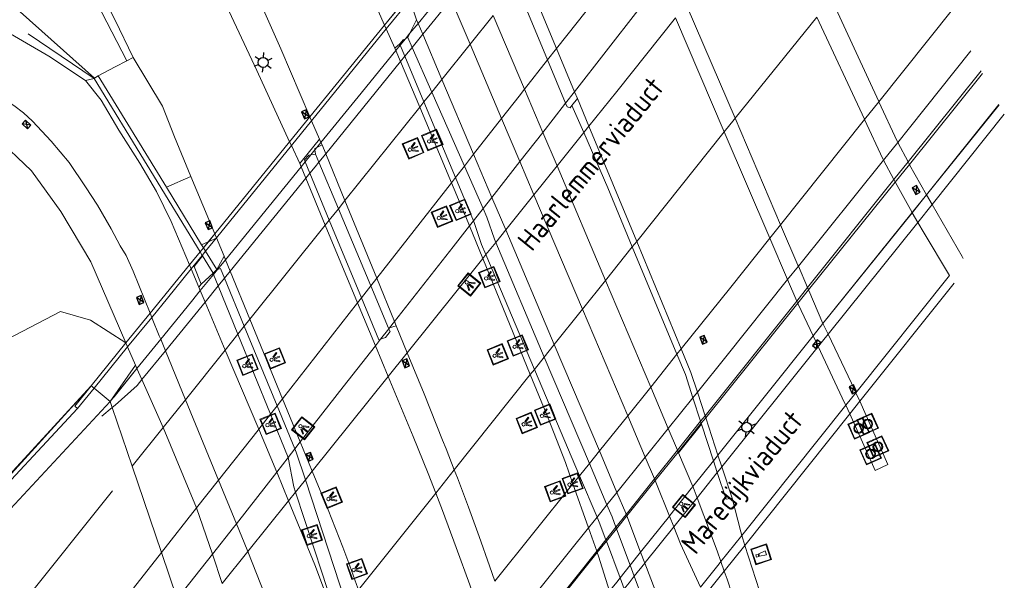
# Model space of a CAD drawing. Header units: metres. Extents: x 92877 to 94117, y 464509 to 465451.
# Tile 96 of 102: x 93524 to 93584, y 465212 to 465246. Entities that reach past the tile are written whole.
import ezdxf
from ezdxf.enums import TextEntityAlignment as Align

# ---------------------------------------------------------------- set-up
doc = ezdxf.new("R2010")
doc.units = ezdxf.units.M
doc.linetypes.add('AM-AS', pattern=[16, 10, -2, 2, -2])
doc.linetypes.add('IE-TERREINAFSCHEIDING', pattern=[10, 8, -2])
doc.layers.get('0').update_dxf_attribs({"linetype": 'CONTINUOUS'})
for name, color, linetype, lineweight in [('B-WE-AM-AS_SPOOR_RAIL-G', 252, 'AM-AS', 18), ('B-WE-GK-BESCHOEIING_DAMWAND-G', 252, 'GK-BESCHOEIING', 18), ('B-WE-GR-BEPLANTING_CULTUUR-G', 252, 'CONTINUOUS', 18), ('B-WE-IE-MEUBILAIR_WATERWEGMEUBILAIR_MEERPAAL-S', 252, 'CONTINUOUS', 18), ('B-WE-IE-MEUBILAIR_WATERWEGMEUBILAIR_MEERRING-S', 252, 'CONTINUOUS', 15), ('B-WE-IE-TERREINAFSCHEIDING-G', 252, 'IE-TERREINAFSCHEIDING', 18), ('B-WE-IE-TERREINAFSCHEIDING_KUNSTMATIG_HEKWERK-G', 252, 'IE-TERREINAFSCHEIDING-KUNSTMATIG', 18), ('B-WE-IE-TERREINAFSCHEIDING_KUNSTMATIG_MUUR-G', 252, 'IE-TERREINAFSCHEIDING-KUNSTMATIG-DICHT', 18), ('B-WE-KL-ET_LS_OV_LICHTMAST-S', 252, 'CONTINUOUS', 25), ('B-WE-KL-ET_LS_SR_ARMATUUR-G', 252, 'CONTINUOUS', 18), ('B-WE-KW-KUNSTWERK-GV', 252, 'CONTINUOUS', 18), ('B-WE-KW-KUNSTWERK_GELUIDSWERING_SCHERM-G', 252, 'CONTINUOUS', 18), ('B-WE-OG-TOPOGRAFIE_KUNSTWERKNAAM-T18', 7, 'CONTINUOUS', 18), ('B-WE-OG-TOPOGRAFIE_WATER-GV', 252, 'CONTINUOUS', 18), ('B-WE-RI-HWA_KOLK-S', 252, 'CONTINUOUS', 25), ('B-WE-VH-VERHARDING-GV', 252, 'CONTINUOUS', 18)]:
    doc.layers.add(name, color=color, linetype=linetype, lineweight=lineweight)
doc.styles.get("Standard").update_dxf_attribs({"font": 'isocp.shx'})
doc.linetypes.add('GK-BESCHOEIING', pattern='A,30,-5,[1,NLCS.SHX,S=1,R=0,X=0,Y=0],-5', length=40)
doc.linetypes.add('IE-TERREINAFSCHEIDING-KUNSTMATIG', pattern='A,4,[82,NLCS.SHX,S=0.75,R=90,X=0,Y=0],4,-2', length=10)
doc.linetypes.add('IE-TERREINAFSCHEIDING-KUNSTMATIG-DICHT', pattern='A,8,-1,[82,NLCS.SHX,S=0.75,R=90,X=0,Y=0],-1', length=10)

# ---------------------------------------------------------------- blocks, each defined once
blk = doc.blocks.new('Q_LICHTPUNT')
for points in [[(-0.5, 0.5), (0.5, 0.5), (0.5, -0.5), (-0.5, -0.5)], [(-0.463, 0.464), (0.459, 0.464), (0.459, -0.459), (-0.463, -0.459)], [(-0.123, 0.08), (-0.077, 0.051), (-0.255, -0.233), (-0.301, -0.204)], [(-0.033, 0.032), (0.021, 0.032), (0.021, -0.303), (-0.033, -0.303)], [(0.075, 0.051), (0.121, 0.079), (0.293, -0.209), (0.247, -0.236)]]:
    blk.add_lwpolyline(points, close=True)
blk.add_circle((-0.002, 0.21), 0.103)
blk = doc.blocks.new('Q_MEERRING')
blk.add_lwpolyline([(-0.5, 0.5), (0.5, 0.5), (0.5, -0.5), (-0.5, -0.5)], close=True)
blk.add_lwpolyline([(-0.442, 0.464), (0.438, 0.464, -0.414214), (0.459, 0.442), (0.459, -0.437, -0.414214), (0.438, -0.459), (-0.442, -0.459, -0.414214), (-0.463, -0.437), (-0.463, 0.442), (-0.463, 0.444), (-0.463, 0.446), (-0.463, 0.448), (-0.462, 0.45), (-0.461, 0.451), (-0.46, 0.453), (-0.459, 0.455), (-0.458, 0.456), (-0.457, 0.457), (-0.456, 0.459), (-0.454, 0.46), (-0.453, 0.461), (-0.451, 0.462), (-0.449, 0.462), (-0.447, 0.463), (-0.446, 0.463), (-0.444, 0.464), (-0.442, 0.464)], format="xyb")
for radius in [0.3, 0.3, 0.25, 0.25]:
    blk.add_circle((0, 0), radius)
blk = doc.blocks.new('Q_LICHTMAST')
for points in [[(0, 0.3), (0, 0.6)], [(-0.26, 0.15), (-0.52, 0.3)], [(0.26, 0.15), (0.52, 0.3)], [(-0.26, -0.15), (-0.52, -0.3)], [(0, -0.3), (0, -0.6)], [(0.26, -0.15), (0.52, -0.3)]]:
    blk.add_lwpolyline(points)
blk.add_circle((0, 0), 0.3)
blk = doc.blocks.new('Q_MEERPAAL')
for points in [[(-0.5, 0.5), (0.5, 0.5), (0.5, -0.5), (-0.5, -0.5)], [(-0.076, 0.32), (0.068, 0.32), (0.068, 0.17), (-0.076, 0.17)]]:
    blk.add_lwpolyline(points, close=True)
blk.add_lwpolyline([(-0.442, 0.464), (0.438, 0.464, -0.414214), (0.459, 0.442), (0.459, -0.437, -0.414214), (0.438, -0.459), (-0.442, -0.459, -0.414214), (-0.463, -0.437), (-0.463, 0.442), (-0.463, 0.444), (-0.463, 0.446), (-0.463, 0.448), (-0.462, 0.45), (-0.461, 0.451), (-0.46, 0.453), (-0.459, 0.455), (-0.458, 0.456), (-0.457, 0.457), (-0.456, 0.459), (-0.454, 0.46), (-0.453, 0.461), (-0.451, 0.462), (-0.449, 0.462), (-0.447, 0.463), (-0.446, 0.463), (-0.444, 0.464), (-0.442, 0.464)], format="xyb")
for points in [[(-0.076, 0.124), (-0.136, -0.311)], [(-0.076, 0.124), (0.068, 0.124)], [(0.068, 0.124), (0.122, -0.311)], [(-0.136, -0.311), (0.122, -0.311)]]:
    blk.add_lwpolyline(points)
blk = doc.blocks.new('B-SRI-KOLK_COMBINATIE-SO')
for p, q in [((-1.125, 0), (1.125, 1.5)), ((1.125, 0), (-1.125, 1.5))]:
    blk.add_line(p, q)
at = {"flags": 128}
blk.add_lwpolyline([(-1.125, 0), (1.125, 0), (1.125, 1.5), (-1.125, 1.5)], close=True, dxfattribs=at)

msp = doc.modelspace()

# ---------------------------------------------------------------- linework, layer by layer
at = {"layer": 'B-WE-AM-AS_SPOOR_RAIL-G'}
for p, q in [((93561.81, 465250.861), (93556.613, 465244.27)), ((93580.664, 465246.648), (93576.187, 465241.041)), ((93552.772, 465246.287), (93551.368, 465244.534)), ((93572.413, 465246.178), (93567.45, 465240.035)), ((93551.368, 465244.534), (93549.655, 465242.395)), ((93556.613, 465244.27), (93556.071, 465243.583)), ((93556.071, 465243.583), (93554.669, 465241.806)), ((93549.655, 465242.395), (93549.041, 465241.628)), ((93549.041, 465241.628), (93548.561, 465241.029)), ((93548.302, 465240.706), (93543.762, 465235.036)), ((93548.561, 465241.029), (93548.302, 465240.706)), ((93576.187, 465241.041), (93575.319, 465239.954)), ((93553.278, 465240.029), (93551.579, 465237.855)), ((93575.319, 465239.954), (93570.22, 465233.567)), ((93566.797, 465239.218), (93561.479, 465232.56)), ((93551.579, 465237.855), (93551.02, 465237.14)), ((93551.02, 465237.14), (93550.474, 465236.443)), ((93550.474, 465236.443), (93550.226, 465236.125)), ((93550.226, 465236.125), (93545.695, 465230.329)), ((93543.762, 465235.036), (93543.366, 465234.542)), ((93543.366, 465234.542), (93542.816, 465233.855)), ((93542.572, 465233.55), (93537.995, 465227.835)), ((93542.816, 465233.855), (93542.572, 465233.55)), ((93570.22, 465233.567), (93569.569, 465232.752)), ((93561.214, 465232.229), (93559.588, 465230.193)), ((93561.479, 465232.56), (93561.214, 465232.229)), ((93545.329, 465229.861), (93544.765, 465229.14)), ((93545.695, 465230.329), (93545.329, 465229.861)), ((93559.588, 465230.193), (93558.19, 465228.443)), ((93544.531, 465228.84), (93539.975, 465223.012)), ((93544.765, 465229.14), (93544.531, 465228.84)), ((93558.19, 465228.443), (93556.476, 465226.298)), ((93537.654, 465227.41), (93537.267, 465226.926)), ((93537.995, 465227.835), (93537.654, 465227.41)), ((93537.267, 465226.926), (93536.499, 465225.967)), ((93556.476, 465226.298), (93555.87, 465225.539)), ((93536.499, 465225.967), (93534.084, 465222.952)), ((93563.926, 465225.706), (93562.33, 465223.718)), ((93564.186, 465226.03), (93563.926, 465225.706)), ((93555.87, 465225.539), (93555.274, 465224.793)), ((93555.019, 465224.473), (93550.402, 465218.693)), ((93555.274, 465224.793), (93555.019, 465224.473)), ((93562.33, 465223.718), (93560.932, 465221.976)), ((93534.084, 465222.952), (93532.726, 465221.256)), ((93539.975, 465223.012), (93539.644, 465222.588)), ((93539.244, 465222.078), (93538.526, 465221.158)), ((93539.644, 465222.588), (93539.244, 465222.078)), ((93560.932, 465221.976), (93559.215, 465219.837)), ((93532.726, 465221.256), (93530.845, 465218.907)), ((93559.215, 465219.837), (93558.608, 465219.08)), ((93558.608, 465219.08), (93558.011, 465218.337)), ((93530.845, 465218.907), (93530.845, 465218.907)), ((93530.845, 465218.907), (93530.845, 465218.907)), ((93550.402, 465218.693), (93549.273, 465217.28)), ((93536.089, 465218.07), (93534.758, 465216.382)), ((93557.607, 465217.833), (93552.87, 465211.932)), ((93558.011, 465218.337), (93557.607, 465217.833)), ((93549.273, 465217.28), (93544.578, 465211.403)), ((93534.758, 465216.382), (93532.627, 465213.682)), ((93532.627, 465213.682), (93532.627, 465213.682)), ((93532.627, 465213.682), (93532.627, 465213.682))]:
    msp.add_line(p, q, dxfattribs=at)
at = {"layer": 'B-WE-AM-AS_SPOOR_RAIL-G', "flags": 128}
for points in [[(93554.669, 465241.806), (93554.337, 465241.384), (93553.278, 465240.029)], [(93567.45, 465240.035), (93567.396, 465239.968), (93566.797, 465239.218)], [(93569.569, 465232.752), (93567.196, 465229.78), (93564.186, 465226.03)], [(93538.526, 465221.158), (93538.488, 465221.11), (93536.089, 465218.07)], [(93493.452, 465172.096), (93500.971, 465181.401), (93521.793, 465207.603), (93530.845, 465218.907)], [(93497.721, 465168.801), (93508.691, 465183.074), (93522.165, 465200.422), (93532.627, 465213.682)]]:
    msp.add_lwpolyline(points, dxfattribs=at)
at = {"layer": 'B-WE-GK-BESCHOEIING_DAMWAND-G'}
for p, q in [((93568.04, 465214.1), (93567.86, 465214.71)), ((93571.98, 465202.09), (93568.04, 465214.1))]:
    msp.add_line(p, q, dxfattribs=at)
at = {"layer": 'B-WE-GK-BESCHOEIING_DAMWAND-G', "flags": 128}
for points in [[(93578.931, 465233.067), (93580.405, 465230.595), (93580.473, 465230.485)], [(93567.86, 465214.71), (93567.796, 465214.927), (93567.272, 465216.968)]]:
    msp.add_lwpolyline(points, dxfattribs=at)
at = {"layer": 'B-WE-GR-BEPLANTING_CULTUUR-G'}
msp.add_line((93528.355, 465223.802), (93521.114, 465215.913), dxfattribs=at)
at = {"layer": 'B-WE-GR-BEPLANTING_CULTUUR-G', "flags": 128}
msp.add_lwpolyline([(93530.513, 465243.533), (93521.657, 465260.65), (93517.288, 465267.592), (93513.248, 465273.765), (93506.534, 465283.343), (93505.049, 465284.884), (93504.036, 465285.536), (93503.245, 465285.835), (93502.523, 465286.16), (93501.804, 465286.254), (93515.033, 465265.099), (93517.097, 465260.474), (93517.741, 465258.11), (93519.703, 465252.796), (93521.39, 465248.86), (93528.563, 465242.479)], dxfattribs=at)
at = {"layer": 'B-WE-IE-TERREINAFSCHEIDING-G'}
for p, q in [((93547.61, 465247.466), (93546.173, 465245.701)), ((93546.173, 465245.701), (93541.639, 465240.128)), ((93528.537, 465242.462), (93528.563, 465242.479)), ((93528.563, 465242.479), (93528.784, 465242.621)), ((93558.265, 465239.171), (93557.547, 465240.824)), ((93541.639, 465240.128), (93540.406, 465238.612)), ((93540.406, 465238.612), (93535.861, 465233.027)), ((93535.861, 465233.027), (93535.469, 465232.545)), ((93535.469, 465232.545), (93535.172, 465232.18)), ((93563.926, 465225.706), (93561.214, 465232.229)), ((93534.965, 465231.926), (93534.321, 465231.134)), ((93535.172, 465232.18), (93534.965, 465231.926)), ((93534.321, 465231.134), (93531.934, 465228.2)), ((93531.934, 465228.2), (93530.464, 465226.394)), ((93528.355, 465223.802), (93528.532, 465223.654)), ((93528.532, 465223.654), (93529.505, 465222.837)), ((93565.361, 465221.64), (93564.895, 465223.072)), ((93565.401, 465221.518), (93565.361, 465221.64)), ((93565.419, 465221.463), (93565.401, 465221.518)), ((93566.141, 465219.246), (93565.419, 465221.463)), ((93566.375, 465218.528), (93566.141, 465219.246))]:
    msp.add_line(p, q, dxfattribs=at)
at = {"layer": 'B-WE-IE-TERREINAFSCHEIDING-G', "flags": 128}
for points in [[(93561.214, 465232.229), (93559.724, 465235.812), (93558.265, 465239.171)], [(93564.895, 465223.072), (93564.435, 465224.483), (93563.926, 465225.706)], [(93567.272, 465216.968), (93566.903, 465216.906), (93566.375, 465218.528)]]:
    msp.add_lwpolyline(points, dxfattribs=at)
at = {"layer": 'B-WE-IE-TERREINAFSCHEIDING_KUNSTMATIG_HEKWERK-G'}
for p, q in [((93547.697, 465247.214), (93546.277, 465245.467)), ((93546.277, 465245.467), (93541.742, 465239.888)), ((93528.537, 465242.462), (93524.528, 465245.159)), ((93541.742, 465239.888), (93540.514, 465238.378)), ((93540.514, 465238.378), (93535.963, 465232.78)), ((93535.963, 465232.78), (93535.954, 465232.768)), ((93535.954, 465232.768), (93535.302, 465231.967)), ((93535.095, 465231.712), (93534.425, 465230.888)), ((93535.302, 465231.967), (93535.095, 465231.712)), ((93532.035, 465227.951), (93530.568, 465226.152)), ((93530.568, 465226.152), (93528.532, 465223.654)), ((93521.151, 465215.882), (93528.355, 465223.802)), ((93528.532, 465223.654), (93527.523, 465222.416)), ((93528.532, 465223.654), (93528.532, 465223.654))]:
    msp.add_line(p, q, dxfattribs=at)
at = {"layer": 'B-WE-IE-TERREINAFSCHEIDING_KUNSTMATIG_HEKWERK-G', "flags": 128}
for points in [[(93534.425, 465230.888), (93532.983, 465229.114), (93532.035, 465227.951)], [(93519.988, 465224.917), (93526.5, 465228.3), (93528.32, 465227.77), (93530.464, 465226.394)]]:
    msp.add_lwpolyline(points, dxfattribs=at)
at = {"layer": 'B-WE-IE-TERREINAFSCHEIDING_KUNSTMATIG_MUUR-G'}
for p, q in [((93548.205, 465245.801), (93549.927, 465247.914)), ((93548.49, 465245.144), (93550.209, 465247.263)), ((93547.713, 465245.199), (93548.205, 465245.801)), ((93547.123, 465244.475), (93547.447, 465244.872)), ((93547.447, 465244.872), (93547.713, 465245.199)), ((93547.842, 465244.345), (93548.49, 465245.144)), ((93546.857, 465244.148), (93547.123, 465244.475)), ((93547.403, 465243.804), (93547.842, 465244.345)), ((93547.139, 465243.479), (93547.403, 465243.804)), ((93542.595, 465237.879), (93547.139, 465243.479)), ((93558.577, 465239.56), (93558.265, 465239.171)), ((93558.265, 465239.171), (93556.642, 465237.147)), ((93541.938, 465238.113), (93542.06, 465238.263)), ((93542.06, 465238.263), (93542.309, 465238.568)), ((93541.352, 465237.394), (93541.694, 465237.813)), ((93541.694, 465237.813), (93541.938, 465238.113)), ((93542.181, 465237.368), (93542.595, 465237.879)), ((93536.509, 465231.452), (93541.102, 465237.087)), ((93541.102, 465237.087), (93541.352, 465237.394)), ((93556.642, 465237.147), (93555.241, 465235.399)), ((93536.797, 465230.751), (93541.389, 465236.395)), ((93541.389, 465236.395), (93541.639, 465236.701)), ((93555.241, 465235.399), (93553.526, 465233.26)), ((93553.526, 465233.26), (93552.919, 465232.502)), ((93552.919, 465232.502), (93552.322, 465231.758)), ((93552.322, 465231.758), (93552.134, 465231.523)), ((93536.027, 465230.86), (93536.509, 465231.452)), ((93552.134, 465231.523), (93547.551, 465225.806)), ((93534.979, 465229.574), (93535.784, 465230.562)), ((93535.784, 465230.562), (93536.027, 465230.86)), ((93536.451, 465230.326), (93536.797, 465230.751)), ((93535.272, 465228.876), (93536.071, 465229.858)), ((93536.071, 465229.858), (93536.451, 465230.326)), ((93534.446, 465228.92), (93534.979, 465229.574)), ((93532.579, 465226.617), (93534.446, 465228.92)), ((93531.137, 465224.837), (93532.579, 465226.617)), ((93531.432, 465224.173), (93532.863, 465225.926)), ((93547.551, 465225.806), (93546.393, 465224.361)), ((93529.745, 465223.119), (93531.137, 465224.837)), ((93546.393, 465224.361), (93541.783, 465218.611)), ((93528.996, 465221.95), (93529.628, 465222.476)), ((93529.628, 465222.476), (93529.628, 465222.476)), ((93529.628, 465222.476), (93529.628, 465222.476)), ((93541.783, 465218.611), (93541.362, 465218.086)), ((93541.362, 465218.086), (93540.764, 465217.34)), ((93540.764, 465217.34), (93540.34, 465216.812)), ((93540.34, 465216.812), (93537.869, 465213.729)), ((93537.869, 465213.729), (93536.317, 465211.793))]:
    msp.add_line(p, q, dxfattribs=at)
at = {"layer": 'B-WE-IE-TERREINAFSCHEIDING_KUNSTMATIG_MUUR-G', "flags": 128}
for points in [[(93563.834, 465246.131), (93560.268, 465241.67), (93558.577, 465239.56)], [(93542.309, 465238.568), (93544.564, 465241.335), (93546.857, 465244.148)], [(93541.639, 465236.701), (93541.959, 465237.095), (93542.181, 465237.368)], [(93532.863, 465225.926), (93535.093, 465228.656), (93535.272, 465228.876)], [(93529.628, 465222.476), (93529.812, 465222.629), (93531.144, 465223.821), (93531.432, 465224.173)], [(93528.355, 465223.802), (93527.354, 465222.565), (93527.523, 465222.416)]]:
    msp.add_lwpolyline(points, dxfattribs=at)
at = {"layer": 'B-WE-KW-KUNSTWERK-GV'}
for p, q in [((93554.741, 465248.746), (93556.613, 465244.27)), ((93556.071, 465243.583), (93554.208, 465248.08)), ((93547.611, 465247.463), (93546.174, 465245.699)), ((93563.834, 465246.131), (93566.797, 465239.218)), ((93546.174, 465245.699), (93541.64, 465240.126)), ((93547.447, 465244.872), (93547.582, 465244.935)), ((93547.582, 465244.935), (93547.842, 465244.345)), ((93547.123, 465244.475), (93547.088, 465244.559)), ((93547.403, 465243.804), (93547.123, 465244.475)), ((93547.842, 465244.345), (93549.041, 465241.628)), ((93556.613, 465244.27), (93557.71, 465241.648)), ((93548.561, 465241.029), (93547.403, 465243.804)), ((93557.164, 465240.947), (93556.071, 465243.583)), ((93578.041, 465237.234), (93582.475, 465242.748)), ((93549.041, 465241.628), (93551.02, 465237.14)), ((93557.878, 465241.246), (93557.547, 465240.824)), ((93557.71, 465241.648), (93557.878, 465241.246)), ((93550.474, 465236.443), (93548.561, 465241.029)), ((93583.474, 465240.872), (93579.074, 465235.399)), ((93583.485, 465240.851), (93579.081, 465235.386)), ((93541.64, 465240.126), (93540.406, 465238.611)), ((93566.797, 465239.218), (93569.569, 465232.752)), ((93540.406, 465238.611), (93535.861, 465233.026)), ((93541.694, 465237.813), (93541.973, 465237.863)), ((93541.973, 465237.863), (93542.181, 465237.368)), ((93541.639, 465236.701), (93541.352, 465237.394)), ((93542.181, 465237.368), (93543.366, 465234.542)), ((93551.02, 465237.14), (93552.157, 465234.561)), ((93577.18, 465236.164), (93578.041, 465237.234)), ((93542.816, 465233.855), (93541.639, 465236.701)), ((93551.571, 465233.814), (93550.474, 465236.443)), ((93571.913, 465229.614), (93577.18, 465236.164)), ((93579.074, 465235.399), (93578.203, 465234.315)), ((93579.081, 465235.386), (93578.209, 465234.304)), ((93543.366, 465234.542), (93545.329, 465229.861)), ((93578.203, 465234.315), (93572.786, 465227.576)), ((93578.209, 465234.304), (93572.786, 465227.575)), ((93544.765, 465229.14), (93542.816, 465233.855)), ((93551.611, 465233.719), (93551.571, 465233.814)), ((93535.861, 465233.026), (93535.471, 465232.546)), ((93535.471, 465232.546), (93535.172, 465232.179)), ((93552.919, 465232.502), (93555.87, 465225.539)), ((93569.569, 465232.752), (93570.645, 465230.241)), ((93534.966, 465231.925), (93534.321, 465231.133)), ((93535.172, 465232.179), (93534.966, 465231.925)), ((93555.274, 465224.793), (93552.322, 465231.758)), ((93534.321, 465231.133), (93531.934, 465228.2)), ((93571.852, 465229.755), (93571.296, 465231.053)), ((93535.759, 465230.624), (93535.986, 465230.849)), ((93535.784, 465230.562), (93535.759, 465230.624)), ((93536.071, 465229.858), (93535.784, 465230.562)), ((93535.986, 465230.849), (93536.027, 465230.86)), ((93537.267, 465226.926), (93536.071, 465229.858)), ((93536.451, 465230.326), (93537.654, 465227.41)), ((93545.329, 465229.861), (93546.407, 465227.292)), ((93570.645, 465230.241), (93571.202, 465228.942)), ((93575.032, 465222.856), (93580.76, 465230.025)), ((93575.033, 465222.854), (93580.765, 465230.018)), ((93571.261, 465228.804), (93571.913, 465229.614)), ((93571.913, 465229.614), (93571.852, 465229.755)), ((93565.674, 465221.857), (93571.261, 465228.804)), ((93571.202, 465228.942), (93571.261, 465228.804)), ((93531.934, 465228.2), (93530.464, 465226.394)), ((93537.654, 465227.41), (93539.644, 465222.588)), ((93572.786, 465227.576), (93572.188, 465226.832)), ((93572.786, 465227.575), (93572.188, 465226.832)), ((93572.786, 465227.575), (93572.786, 465227.576)), ((93573.097, 465226.921), (93572.786, 465227.575)), ((93539.244, 465222.078), (93537.267, 465226.926)), ((93546.407, 465227.292), (93546.425, 465227.254)), ((93572.188, 465226.832), (93566.415, 465219.59)), ((93572.188, 465226.832), (93572.498, 465226.173)), ((93530.464, 465226.394), (93528.355, 465223.802)), ((93555.87, 465225.539), (93558.608, 465219.08)), ((93558.011, 465218.337), (93555.274, 465224.793)), ((93528.355, 465223.802), (93528.532, 465223.654)), ((93528.532, 465223.654), (93529.505, 465222.837)), ((93575.032, 465222.856), (93574.786, 465223.373)), ((93529.505, 465222.837), (93529.628, 465222.476)), ((93574.42, 465222.09), (93575.032, 465222.856)), ((93574.42, 465222.09), (93575.033, 465222.854)), ((93575.033, 465222.854), (93575.032, 465222.856)), ((93529.628, 465222.476), (93530.845, 465218.907)), ((93539.644, 465222.588), (93540.725, 465219.969)), ((93568.04, 465214.1), (93574.42, 465222.09)), ((93574.175, 465222.609), (93574.42, 465222.09)), ((93564, 465219.775), (93565.401, 465221.518)), ((93565.401, 465221.518), (93565.674, 465221.857)), ((93562.602, 465218.038), (93564, 465219.775)), ((93558.608, 465219.08), (93559.673, 465216.566)), ((93566.141, 465219.246), (93564.889, 465217.675)), ((93530.845, 465218.907), (93532.627, 465213.682)), ((93541.362, 465218.086), (93543.859, 465210.503)), ((93559.076, 465215.822), (93558.011, 465218.337)), ((93560.878, 465215.894), (93562.602, 465218.038)), ((93560.252, 465215.116), (93560.878, 465215.894)), ((93559.642, 465214.357), (93560.252, 465215.116)), ((93560.218, 465215.209), (93560.252, 465215.116)), ((93560.252, 465215.116), (93561.082, 465212.901)), ((93559.085, 465213.664), (93559.642, 465214.357)), ((93559.642, 465214.357), (93559.608, 465214.447)), ((93560.476, 465212.139), (93559.642, 465214.357)), ((93532.627, 465213.682), (93533.587, 465210.869)), ((93554.23, 465207.628), (93559.085, 465213.664)), ((93561.716, 465213.697), (93561.082, 465212.901)), ((93566.794, 465212.548), (93568.04, 465214.1)), ((93561.082, 465212.901), (93561.333, 465212.232)), ((93560.726, 465211.474), (93560.476, 465212.139))]:
    msp.add_line(p, q, dxfattribs=at)
at = {"layer": 'B-WE-KW-KUNSTWERK-GV', "flags": 128}
for points in [[(93567.45, 465240.035), (93567.45, 465240.035), (93565.558, 465244.454), (93564.489, 465246.95)], [(93547.088, 465244.559), (93547.302, 465244.804), (93547.447, 465244.872)], [(93557.547, 465240.824), (93557.442, 465240.663), (93557.249, 465240.741), (93557.164, 465240.947)], [(93570.22, 465233.567), (93570.216, 465233.576), (93567.45, 465240.035)], [(93541.352, 465237.394), (93541.302, 465237.516), (93541.576, 465237.792), (93541.694, 465237.813)], [(93552.157, 465234.561), (93552.386, 465234.042), (93552.835, 465232.7), (93552.919, 465232.502)], [(93552.322, 465231.758), (93552.062, 465232.372), (93551.611, 465233.719)], [(93571.296, 465231.053), (93571.264, 465231.128), (93570.22, 465233.567)], [(93536.027, 465230.86), (93536.21, 465230.911), (93536.451, 465230.326)], [(93572.786, 465227.576), (93571.929, 465229.577), (93571.913, 465229.614)], [(93545.932, 465226.626), (93545.82, 465226.588), (93544.765, 465229.14)], [(93571.261, 465228.804), (93571.28, 465228.76), (93572.188, 465226.832)], [(93546.425, 465227.254), (93546.502, 465227.097), (93546.225, 465226.725), (93545.932, 465226.626)], [(93574.786, 465223.373), (93574.715, 465223.522), (93573.097, 465226.921)], [(93572.498, 465226.173), (93574.103, 465222.762), (93574.175, 465222.609)], [(93574.42, 465222.09), (93575.96, 465218.66), (93576.72, 465219.02), (93575.033, 465222.854)], [(93540.317, 465219.446), (93540.316, 465219.45), (93539.244, 465222.078)], [(93540.725, 465219.969), (93540.807, 465219.769), (93541.362, 465218.086)], [(93540.764, 465217.34), (93540.66, 465217.658), (93540.317, 465219.446)], [(93566.415, 465219.59), (93566.379, 465219.544), (93566.141, 465219.246)], [(93543.254, 465209.738), (93543.219, 465209.845), (93542.392, 465212.354), (93540.764, 465217.34)], [(93564.889, 465217.675), (93564.789, 465217.55), (93563.49, 465215.92), (93563.463, 465215.886)], [(93559.673, 465216.566), (93559.983, 465215.835), (93560.218, 465215.209)], [(93559.608, 465214.447), (93559.21, 465215.507), (93559.076, 465215.822)], [(93563.463, 465215.886), (93561.79, 465213.79), (93561.716, 465213.697)], [(93561.082, 465212.901), (93560.781, 465212.522), (93560.476, 465212.139)], [(93565.578, 465211.029), (93566.7, 465212.43), (93566.794, 465212.548)], [(93560.476, 465212.139), (93560.266, 465211.875), (93559.894, 465211.408), (93559.83, 465211.328)], [(93561.333, 465212.232), (93561.655, 465211.373), (93562.384, 465208.911), (93562.398, 465208.75), (93562.349, 465208.596), (93562.246, 465208.471), (93562.103, 465208.395), (93561.942, 465208.38), (93561.787, 465208.426), (93561.662, 465208.528), (93561.584, 465208.67), (93561.028, 465210.429)]]:
    msp.add_lwpolyline(points, dxfattribs=at)
at = {"layer": 'B-WE-KW-KUNSTWERK_GELUIDSWERING_SCHERM-G'}
for p, q in [((93582.386, 465242.925), (93577.958, 465237.389)), ((93577.958, 465237.389), (93577.099, 465236.316)), ((93577.099, 465236.316), (93571.852, 465229.755)), ((93571.852, 465229.755), (93571.202, 465228.942)), ((93571.202, 465228.942), (93565.634, 465221.98)), ((93565.361, 465221.64), (93563.955, 465219.881)), ((93565.634, 465221.98), (93565.361, 465221.64)), ((93563.955, 465219.881), (93562.56, 465218.137)), ((93562.56, 465218.137), (93560.842, 465215.989)), ((93560.842, 465215.989), (93560.218, 465215.209)), ((93560.218, 465215.209), (93559.608, 465214.447)), ((93559.608, 465214.447), (93559.053, 465213.752)), ((93559.053, 465213.752), (93554.209, 465207.696))]:
    msp.add_line(p, q, dxfattribs=at)
at = {"layer": 'B-WE-OG-TOPOGRAFIE_WATER-GV'}
for p, q in [((93557.878, 465241.246), (93558.577, 465239.56)), ((93558.577, 465239.56), (93561.479, 465232.56)), ((93576.469, 465237.503), (93577.099, 465236.316)), ((93577.099, 465236.316), (93577.18, 465236.164)), ((93578.203, 465234.315), (93578.209, 465234.304)), ((93578.209, 465234.304), (93578.542, 465233.72)), ((93578.542, 465233.72), (93578.931, 465233.067)), ((93561.479, 465232.56), (93564.186, 465226.03)), ((93565.166, 465223.411), (93565.634, 465221.98)), ((93565.634, 465221.98), (93565.674, 465221.857)), ((93565.674, 465221.857), (93566.415, 465219.59)), ((93566.415, 465219.59), (93566.65, 465218.872)), ((93566.65, 465218.872), (93567.272, 465216.968))]:
    msp.add_line(p, q, dxfattribs=at)
at = {"layer": 'B-WE-OG-TOPOGRAFIE_WATER-GV', "flags": 128}
for points in [[(93572.413, 465246.178), (93575.309, 465239.976), (93575.319, 465239.954)], [(93575.319, 465239.954), (93576.431, 465237.574), (93576.469, 465237.503)], [(93577.18, 465236.164), (93577.191, 465236.143), (93578.203, 465234.315)], [(93564.186, 465226.03), (93564.774, 465224.612), (93565.166, 465223.411)]]:
    msp.add_lwpolyline(points, dxfattribs=at)
at = {"layer": 'B-WE-VH-VERHARDING-GV'}
for p, q in [((93548.116, 465246.006), (93547.697, 465247.214)), ((93547.713, 465245.199), (93548.116, 465246.006)), ((93548.205, 465245.801), (93548.116, 465246.006)), ((93554.669, 465241.806), (93552.772, 465246.287)), ((93546.173, 465245.701), (93546.174, 465245.699)), ((93546.174, 465245.699), (93546.277, 465245.467)), ((93546.277, 465245.467), (93546.798, 465244.29)), ((93548.49, 465245.144), (93548.205, 465245.801)), ((93547.582, 465244.935), (93547.713, 465245.199)), ((93546.798, 465244.29), (93547.088, 465244.559)), ((93546.798, 465244.29), (93546.857, 465244.148)), ((93546.857, 465244.148), (93547.139, 465243.479)), ((93553.278, 465240.029), (93551.368, 465244.534)), ((93530.902, 465243.738), (93530.513, 465243.533)), ((93547.139, 465243.479), (93548.302, 465240.706)), ((93528.537, 465242.462), (93528.006, 465242.335)), ((93534.965, 465231.926), (93528.537, 465242.462)), ((93528.784, 465242.621), (93532.925, 465235.853)), ((93551.579, 465237.855), (93549.655, 465242.395)), ((93555.781, 465239.18), (93554.669, 465241.806)), ((93557.164, 465240.947), (93557.71, 465241.648)), ((93548.302, 465240.706), (93550.226, 465236.125)), ((93541.64, 465240.126), (93541.639, 465240.128)), ((93541.742, 465239.888), (93541.64, 465240.126)), ((93554.39, 465237.407), (93553.278, 465240.029)), ((93583.8, 465240.284), (93579.416, 465234.811)), ((93542.22, 465238.772), (93541.742, 465239.888)), ((93542.309, 465238.568), (93542.22, 465238.772)), ((93554.39, 465237.407), (93555.781, 465239.18)), ((93556.642, 465237.147), (93555.781, 465239.18)), ((93540.406, 465238.612), (93540.406, 465238.611)), ((93540.406, 465238.611), (93540.514, 465238.378)), ((93540.514, 465238.378), (93541.016, 465237.293)), ((93542.373, 465238.419), (93542.06, 465238.263)), ((93542.373, 465238.419), (93542.309, 465238.568)), ((93542.595, 465237.879), (93542.373, 465238.419)), ((93576.469, 465237.503), (93577.325, 465238.57)), ((93577.325, 465238.57), (93577.958, 465237.389)), ((93541.938, 465238.113), (93541.973, 465237.863)), ((93543.762, 465235.036), (93542.595, 465237.879)), ((93552.688, 465235.238), (93551.579, 465237.855)), ((93541.016, 465237.293), (93541.102, 465237.087)), ((93541.102, 465237.087), (93541.389, 465236.395)), ((93552.688, 465235.238), (93554.39, 465237.407)), ((93555.241, 465235.399), (93554.39, 465237.407)), ((93559.588, 465230.193), (93556.642, 465237.147)), ((93571.296, 465231.053), (93576.469, 465237.503)), ((93577.958, 465237.389), (93578.041, 465237.234)), ((93532.925, 465235.853), (93534.414, 465236.51)), ((93535.861, 465233.027), (93534.414, 465236.51)), ((93541.389, 465236.395), (93542.572, 465233.55)), ((93532.925, 465235.853), (93535.063, 465232.358)), ((93552.157, 465234.561), (93552.688, 465235.238)), ((93553.526, 465233.26), (93552.688, 465235.238)), ((93558.19, 465228.443), (93555.241, 465235.399)), ((93579.074, 465235.399), (93579.081, 465235.386)), ((93579.081, 465235.386), (93579.416, 465234.811)), ((93545.695, 465230.329), (93543.762, 465235.036)), ((93579.416, 465234.811), (93578.542, 465233.72)), ((93551.571, 465233.814), (93552.157, 465234.561)), ((93542.572, 465233.55), (93544.531, 465228.84)), ((93551.325, 465233.501), (93551.571, 465233.814)), ((93551.325, 465233.501), (93552.134, 465231.523)), ((93578.542, 465233.72), (93573.097, 465226.921)), ((93535.861, 465233.026), (93535.861, 465233.027)), ((93535.963, 465232.78), (93535.861, 465233.026)), ((93535.966, 465232.774), (93535.963, 465232.78)), ((93556.476, 465226.298), (93553.526, 465233.26)), ((93535.063, 465232.358), (93535.469, 465232.545)), ((93535.063, 465232.358), (93535.172, 465232.18)), ((93535.469, 465232.545), (93535.471, 465232.546)), ((93535.471, 465232.546), (93535.954, 465232.768)), ((93535.954, 465232.768), (93535.966, 465232.774)), ((93536.424, 465231.659), (93535.966, 465232.774)), ((93534.966, 465231.925), (93534.965, 465231.926)), ((93535.095, 465231.712), (93534.966, 465231.925)), ((93535.117, 465231.677), (93535.095, 465231.712)), ((93535.759, 465230.624), (93535.117, 465231.677)), ((93535.172, 465232.18), (93535.172, 465232.179)), ((93535.172, 465232.179), (93535.302, 465231.967)), ((93535.302, 465231.967), (93535.986, 465230.849)), ((93535.986, 465230.849), (93536.424, 465231.659)), ((93536.509, 465231.452), (93536.424, 465231.659)), ((93534.321, 465231.134), (93534.321, 465231.133)), ((93534.321, 465231.133), (93534.425, 465230.888)), ((93536.797, 465230.751), (93536.509, 465231.452)), ((93552.134, 465231.523), (93555.019, 465224.473)), ((93570.645, 465230.241), (93571.296, 465231.053)), ((93534.425, 465230.888), (93534.892, 465229.779)), ((93535.042, 465229.963), (93535.759, 465230.624)), ((93537.995, 465227.835), (93536.797, 465230.751)), ((93574.786, 465223.373), (93580.473, 465230.485)), ((93534.892, 465229.779), (93535.042, 465229.963)), ((93546.775, 465227.7), (93545.695, 465230.329)), ((93562.33, 465223.718), (93559.588, 465230.193)), ((93534.892, 465229.779), (93534.979, 465229.574)), ((93534.979, 465229.574), (93535.272, 465228.876)), ((93534.446, 465228.92), (93532.578, 465226.62)), ((93535.272, 465228.876), (93536.499, 465225.967)), ((93544.531, 465228.84), (93545.618, 465226.225)), ((93531.934, 465228.2), (93531.934, 465228.2)), ((93532.035, 465227.951), (93531.934, 465228.2)), ((93560.932, 465221.976), (93558.19, 465228.443)), ((93539.975, 465223.012), (93537.995, 465227.835)), ((93546.471, 465227.312), (93546.775, 465227.7)), ((93546.471, 465227.312), (93546.88, 465227.443)), ((93546.88, 465227.443), (93546.775, 465227.7)), ((93547.551, 465225.806), (93546.88, 465227.443)), ((93532.578, 465226.62), (93532.491, 465226.832)), ((93545.932, 465226.626), (93546.425, 465227.254)), ((93546.407, 465227.292), (93546.471, 465227.312)), ((93546.425, 465227.254), (93546.471, 465227.312)), ((93573.097, 465226.921), (93572.498, 465226.173)), ((93530.464, 465226.394), (93528.355, 465223.802)), ((93530.464, 465226.394), (93530.464, 465226.394)), ((93530.464, 465226.394), (93530.568, 465226.152)), ((93532.578, 465226.62), (93531.135, 465224.843)), ((93532.579, 465226.617), (93532.578, 465226.62)), ((93532.863, 465225.926), (93532.579, 465226.617)), ((93545.618, 465226.225), (93545.932, 465226.626)), ((93545.618, 465226.225), (93546.393, 465224.361)), ((93559.215, 465219.837), (93556.476, 465226.298)), ((93530.568, 465226.152), (93531.041, 465225.054)), ((93534.084, 465222.952), (93532.863, 465225.926)), ((93536.499, 465225.967), (93538.526, 465221.158)), ((93572.498, 465226.173), (93566.65, 465218.872)), ((93531.041, 465225.054), (93529.505, 465222.837)), ((93531.135, 465224.843), (93531.041, 465225.054)), ((93531.135, 465224.843), (93529.505, 465222.837)), ((93531.137, 465224.837), (93531.135, 465224.843)), ((93531.432, 465224.173), (93531.137, 465224.837)), ((93563.395, 465221.203), (93562.33, 465223.718)), ((93564.895, 465223.072), (93565.166, 465223.411)), ((93574.175, 465222.609), (93574.786, 465223.373)), ((93529.505, 465222.837), (93529.628, 465222.476)), ((93536.089, 465218.07), (93534.084, 465222.952)), ((93541.052, 465220.389), (93539.975, 465223.012)), ((93563.395, 465221.203), (93564.895, 465223.072)), ((93529.628, 465222.476), (93530.845, 465218.907)), ((93567.86, 465214.71), (93574.175, 465222.609)), ((93561.998, 465219.463), (93560.932, 465221.976)), ((93564.02, 465219.727), (93565.419, 465221.463)), ((93534.758, 465216.382), (93532.726, 465221.256)), ((93538.526, 465221.158), (93539.622, 465218.556)), ((93561.998, 465219.463), (93563.395, 465221.203)), ((93563.955, 465219.881), (93563.395, 465221.203)), ((93540.725, 465219.969), (93541.052, 465220.389)), ((93541.783, 465218.611), (93541.052, 465220.389)), ((93540.317, 465219.446), (93540.725, 465219.969)), ((93560.28, 465217.322), (93559.215, 465219.837)), ((93564, 465219.775), (93563.955, 465219.881)), ((93564.02, 465219.727), (93564, 465219.775)), ((93564.889, 465217.675), (93564.02, 465219.727)), ((93539.622, 465218.556), (93540.317, 465219.446)), ((93560.28, 465217.322), (93561.998, 465219.463)), ((93562.56, 465218.137), (93561.998, 465219.463)), ((93530.845, 465218.907), (93532.627, 465213.682)), ((93537.176, 465215.423), (93539.622, 465218.556)), ((93566.375, 465218.528), (93565.152, 465217.001)), ((93537.176, 465215.423), (93536.089, 465218.07)), ((93557.607, 465217.833), (93558.551, 465215.168)), ((93562.602, 465218.038), (93562.56, 465218.137)), ((93559.673, 465216.566), (93560.28, 465217.322)), ((93559.076, 465215.822), (93559.673, 465216.566)), ((93558.551, 465215.168), (93559.076, 465215.822)), ((93560.878, 465215.894), (93560.842, 465215.989)), ((93561.716, 465213.697), (93560.878, 465215.894)), ((93563.727, 465215.222), (93563.463, 465215.886)), ((93553.749, 465209.184), (93558.551, 465215.168)), ((93558.551, 465215.168), (93559.053, 465213.752)), ((93566.594, 465213.126), (93567.86, 465214.71)), ((93532.627, 465213.682), (93533.587, 465210.869)), ((93559.053, 465213.752), (93559.085, 465213.664)), ((93561.971, 465213.029), (93561.716, 465213.697)), ((93533.587, 465210.869), (93535.714, 465213.567)), ((93536.317, 465211.793), (93535.714, 465213.567)), ((93566.794, 465212.548), (93566.594, 465213.126)), ((93561.971, 465213.029), (93561.333, 465212.232))]:
    msp.add_line(p, q, dxfattribs=at)
at = {"layer": 'B-WE-VH-VERHARDING-GV', "flags": 128}
for points in [[(93518.197, 465296.926), (93531.504, 465274.618), (93534.038, 465270.292), (93536.001, 465266.809), (93537.903, 465263.306), (93541.519, 465256.176), (93543.182, 465252.544), (93545.171, 465247.965), (93546.173, 465245.701)], [(93497.972, 465290.185), (93498.158, 465290.271), (93499.118, 465290.287), (93500.029, 465290.238), (93500.931, 465290.103), (93501.816, 465289.884), (93502.677, 465289.583), (93503.505, 465289.201), (93504.294, 465288.743), (93505.055, 465288.176), (93505.777, 465287.5), (93506.431, 465286.759), (93507.01, 465285.958), (93519.782, 465264.516), (93522.792, 465259.31), (93527.954, 465249.62), (93529.784, 465246.032), (93530.902, 465243.738)], [(93528.006, 465242.335), (93525.79, 465243.81), (93522.831, 465245.526), (93522.131, 465245.99), (93521.482, 465246.523), (93520.891, 465247.119), (93520.363, 465247.772), (93519.905, 465248.476), (93519.521, 465249.223), (93519.215, 465250.005), (93517.646, 465254.745), (93516.291, 465259.574), (93515.32, 465262.396), (93514.454, 465264.185), (93513.955, 465265.052), (93497.793, 465289.827), (93497.841, 465290.027)], [(93541.639, 465240.128), (93539.872, 465244.251), (93537.444, 465249.732), (93534.84, 465255.163), (93532.994, 465258.695), (93531.082, 465262.206), (93528.599, 465266.562), (93526.384, 465270.332)], [(93524.687, 465269.313), (93526.59, 465266.052), (93528.579, 465262.572), (93530.471, 465259.064), (93534.123, 465251.944), (93536.716, 465246.557), (93538.407, 465242.933), (93540.406, 465238.612)], [(93557.71, 465241.648), (93561.557, 465246.578), (93562.904, 465248.3)], [(93551.368, 465244.534), (93550.283, 465247.092), (93550.209, 465247.263)], [(93573.317, 465247.297), (93576.176, 465241.064), (93576.187, 465241.041)], [(93549.655, 465242.395), (93548.491, 465245.141), (93548.49, 465245.144)], [(93577.325, 465238.57), (93578.042, 465239.464), (93581.775, 465244.14)], [(93534.414, 465236.51), (93533.418, 465238.906), (93532.69, 465240.773), (93530.902, 465243.738)], [(93531.934, 465228.2), (93530.898, 465230.749), (93530.475, 465231.702), (93530.117, 465232.297), (93529.561, 465233.317), (93528.741, 465234.759), (93528.013, 465235.871), (93527.02, 465237.354), (93525.934, 465238.651), (93524.796, 465239.856), (93524.256, 465240.368), (93523.668, 465240.824), (93523.037, 465241.218), (93522.369, 465241.546), (93521.671, 465241.805), (93520.951, 465241.993), (93520.216, 465242.106), (93502.656, 465242.947), (93501.538, 465242.92), (93501.074, 465242.901), (93500.558, 465242.834), (93499.585, 465242.616), (93498.222, 465242.173), (93496.985, 465241.635)], [(93530.513, 465243.533), (93529.819, 465243.167), (93528.784, 465242.621)], [(93528.006, 465242.335), (93528.955, 465241.136), (93530.04, 465239.32), (93531.317, 465237.304), (93532.324, 465235.588), (93533.209, 465233.773), (93534.321, 465231.134)], [(93495.45, 465237.527), (93498.855, 465240.268), (93500.734, 465240.833), (93501.82, 465240.995), (93520.42, 465239.99), (93521.35, 465239.67), (93522.55, 465238.92), (93524.73, 465236.85), (93526.52, 465234.37), (93528.34, 465231.32), (93530.464, 465226.394)], [(93555.781, 465239.18), (93556.408, 465239.979), (93557.164, 465240.947)], [(93576.187, 465241.041), (93577.287, 465238.642), (93577.325, 465238.57)], [(93541.016, 465237.293), (93541.182, 465237.497), (93542.22, 465238.772)], [(93542.06, 465238.263), (93541.926, 465238.196), (93541.938, 465238.113)], [(93578.041, 465237.234), (93578.051, 465237.216), (93579.074, 465235.399)], [(93550.226, 465236.125), (93551.242, 465233.703), (93551.325, 465233.501)], [(93579.416, 465234.811), (93581.247, 465231.647), (93581.312, 465231.534)], [(93546.775, 465227.7), (93550.328, 465232.23), (93551.325, 465233.501)], [(93535.042, 465229.963), (93534.61, 465231.03), (93535.117, 465231.677)], [(93565.166, 465223.411), (93566.887, 465225.555), (93570.645, 465230.241)], [(93532.491, 465226.832), (93532.06, 465227.89), (93532.035, 465227.951)], [(93541.052, 465220.389), (93543.66, 465223.729), (93545.618, 465226.225)], [(93550.402, 465218.693), (93549.906, 465219.962), (93549.692, 465220.501), (93548.579, 465223.299), (93547.551, 465225.806)], [(93555.019, 465224.473), (93556.062, 465221.925), (93557.147, 465219.13), (93557.607, 465217.833)], [(93532.726, 465221.256), (93532.724, 465221.262), (93531.432, 465224.173)], [(93546.393, 465224.361), (93547.911, 465220.709), (93548.809, 465218.473), (93549.273, 465217.28)], [(93529.505, 465222.837), (93523.191, 465216.044), (93499.675, 465184.564), (93499.305, 465184.863), (93492.275, 465175.734), (93489.673, 465174.015), (93472.399, 465153.475), (93449.384, 465126.396), (93443.941, 465119.756), (93420.688, 465090.535), (93411.152, 465078.797), (93400.946, 465065.923), (93399.112, 465062.915)], [(93527.523, 465222.416), (93521.327, 465215.786), (93521.302, 465215.754)], [(93539.622, 465218.556), (93539.643, 465218.507), (93540.34, 465216.812)], [(93544.578, 465211.403), (93544.464, 465211.731), (93544.053, 465212.87), (93543.63, 465214.005), (93543.195, 465215.135), (93542.748, 465216.26), (93541.783, 465218.611)], [(93552.87, 465211.932), (93552.55, 465212.864), (93551.916, 465214.649), (93551.265, 465216.427), (93550.595, 465218.198), (93550.402, 465218.693)], [(93566.65, 465218.872), (93566.607, 465218.818), (93566.375, 465218.528)], [(93563.463, 465215.886), (93562.645, 465217.937), (93562.602, 465218.038)], [(93549.273, 465217.28), (93549.681, 465216.228), (93550.527, 465213.972), (93551.347, 465211.706), (93551.753, 465210.541)], [(93560.842, 465215.989), (93560.815, 465216.06), (93560.28, 465217.322)], [(93565.152, 465217.001), (93564.975, 465217.471), (93564.889, 465217.675)], [(93540.34, 465216.812), (93541.935, 465212.934), (93542.652, 465211.048), (93543.119, 465209.568)], [(93565.152, 465217.001), (93565.044, 465216.866), (93563.729, 465215.224), (93563.727, 465215.222)], [(93566.594, 465213.126), (93566.37, 465213.769), (93565.152, 465217.001)], [(93535.714, 465213.567), (93534.758, 465216.382), (93534.758, 465216.382)], [(93535.714, 465213.567), (93536.988, 465215.182), (93537.176, 465215.423)], [(93537.869, 465213.729), (93537.826, 465213.839), (93537.176, 465215.423)], [(93563.727, 465215.222), (93562.003, 465213.069), (93561.971, 465213.029)], [(93565.35, 465211.57), (93564.136, 465214.196), (93563.727, 465215.222)], [(93540.545, 465206.314), (93539.987, 465208.21), (93539.666, 465209.151), (93537.869, 465213.729)], [(93559.085, 465213.664), (93559.16, 465213.451), (93559.83, 465211.328)], [(93565.35, 465211.57), (93566.489, 465212.995), (93566.594, 465213.126)], [(93563.175, 465208.851), (93562.595, 465211.394), (93561.971, 465213.029)], [(93569.497, 465201.461), (93569.026, 465203.376), (93568.489, 465205.311), (93568.342, 465207.325), (93567.89, 465209.269), (93566.964, 465212.06), (93566.794, 465212.548)], [(93561.333, 465212.232), (93561.018, 465211.839), (93560.726, 465211.474)]]:
    msp.add_lwpolyline(points, dxfattribs=at)

# ---------------------------------------------------------------- block references
at = {"layer": 'B-WE-IE-MEUBILAIR_WATERWEGMEUBILAIR_MEERPAAL-S', "rotation": 108}
msp.add_blockref('Q_MEERPAAL', (93569.03, 465213.56), dxfattribs=at)
at = {"layer": 'B-WE-IE-MEUBILAIR_WATERWEGMEUBILAIR_MEERRING-S', "rotation": 114}
for p in [(93575.505, 465221.474), (93574.957, 465221.208), (93575.679, 465219.655), (93576.119, 465220.095)]:
    msp.add_blockref('Q_MEERRING', p, dxfattribs=at)
at = {"layer": 'B-WE-KL-ET_LS_OV_LICHTMAST-S'}
for p, rotation in [((93538.796, 465243.426), 115), ((93568.154, 465221.277), 50.99999999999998)]:
    msp.add_blockref('Q_LICHTMAST', p, dxfattribs=dict(at, rotation=rotation))
at = {"layer": 'B-WE-KL-ET_LS_SR_ARMATUUR-G'}
for p, rotation in [((93549.068, 465238.72), 113), ((93547.901, 465238.216), 113), ((93549.658, 465234.066), 113), ((93550.775, 465234.481), 113), ((93552.532, 465230.395), 112), ((93551.318, 465229.948), 50.99999999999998), ((93554.256, 465226.246), 112), ((93553.043, 465225.703), 112), ((93537.85, 465225.073), 112), ((93539.507, 465225.459), 112), ((93555.919, 465222.047), 112), ((93539.254, 465221.486), 112), ((93554.802, 465221.537), 112), ((93541.231, 465221.214), 52.00000000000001), ((93557.59, 465217.866), 110), ((93556.526, 465217.387), 110), ((93542.955, 465217.001), 112), ((93564.349, 465216.497), 50.99999999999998), ((93541.764, 465214.735), 108), ((93544.491, 465212.678), 110)]:
    msp.add_blockref('Q_LICHTPUNT', p, dxfattribs=dict(at, rotation=rotation))
at = {"layer": 'B-WE-RI-HWA_KOLK-S'}
for p, xscale, yscale, zscale, rotation in [((93541.495, 465240.335), 0.2000000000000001, 0.2000000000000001, 0.2000000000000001, 113), ((93524.525, 465239.774), 0.2000000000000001, 0.2000000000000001, 0.2000000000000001, 137), ((93578.582, 465235.758), 0.1999999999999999, 0.1999999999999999, 0.1999999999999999, 119), ((93535.639, 465233.602), 0.2000000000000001, 0.2000000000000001, 0.2000000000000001, 113), ((93531.467, 465229.06), 0.2000000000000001, 0.2000000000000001, 0.2000000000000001, 112), ((93565.669, 465226.651), 0.2000000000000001, 0.2000000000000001, 0.2000000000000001, 113), ((93572.533, 465226.219), 0.2, 0.2, 0.2, 50.99999999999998), ((93547.601, 465225.214), 0.2000000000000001, 0.2000000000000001, 0.2000000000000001, 112), ((93574.737, 465223.647), 0.2, 0.2, 0.2, 115), ((93541.749, 465219.539), 0.2000000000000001, 0.2000000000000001, 0.2000000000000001, 112)]:
    msp.add_blockref('B-SRI-KOLK_COMBINATIE-SO', p, dxfattribs=dict(at, xscale=xscale, yscale=yscale, zscale=zscale, rotation=rotation))

# ---------------------------------------------------------------- texts
at = {"layer": 'B-WE-OG-TOPOGRAFIE_KUNSTWERKNAAM-T18'}
for s, p in [('Haarlemmerviaduct', (93558.683, 465237.287)), ('Maredijkviaduct', (93568.022, 465217.839))]:
    msp.add_text(s, height=1.25, rotation=51, dxfattribs=at).set_placement(p, align=Align.MIDDLE)

doc.saveas('drawing.dxf')
